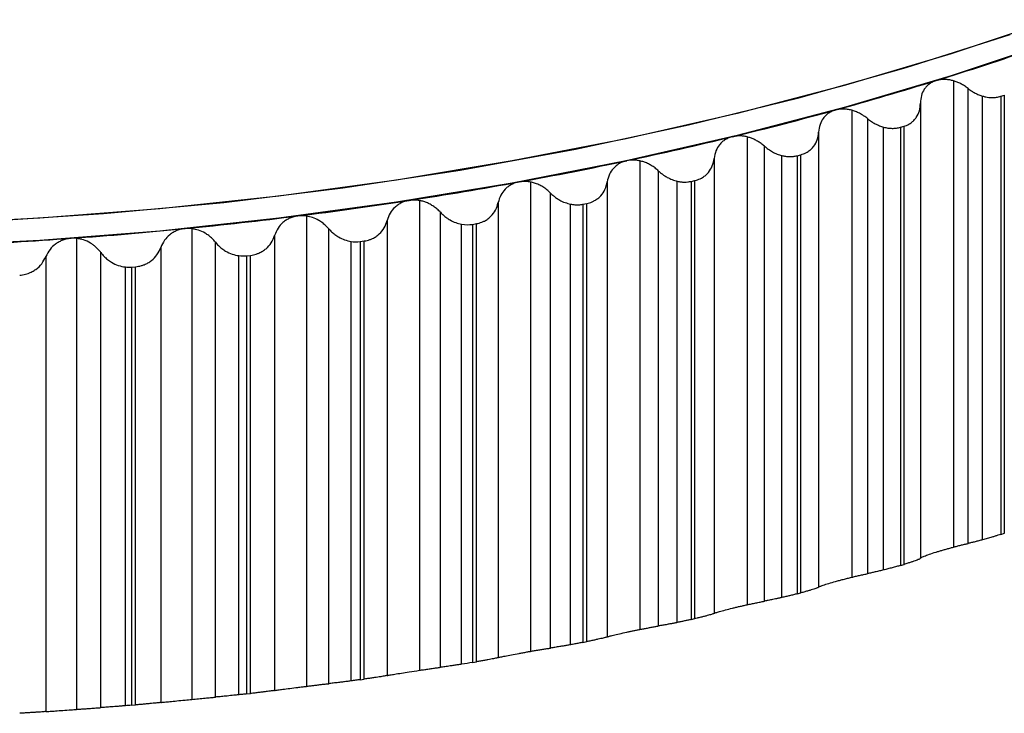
# Paper-space layout '_Trimétrica' of a CAD drawing. Header units: millimetres. Extents: x -40 to 44, y -25.9 to 60.2.
# Tile 7 of 10: x 4.1 to 19.3, y -25.8 to -15.1. Entities that reach past the tile are written whole.
import ezdxf

# ---------------------------------------------------------------- set-up
doc = ezdxf.new("R2010")
doc.units = ezdxf.units.MM

psp = doc.layouts.new('_Trimétrica')

# ---------------------------------------------------------------- linework, layer by layer
at = {"color": 7, "linetype": 'Continuous', "lineweight": 25}
for p, q in [((18.561, -16.017), (18.561, -23.222)), ((18.786, -23.166), (18.786, -16.134)), ((19.01, -23.109), (19.01, -16.252)), ((19.29, -16.255), (19.346, -16.237)), ((19.29, -16.255), (19.29, -23.026)), ((19.346, -23.008), (19.346, -16.237)), ((18.049, -16.362), (18.049, -23.394)), ((16.987, -16.47), (16.987, -23.688)), ((17.234, -23.632), (17.234, -16.601)), ((17.48, -23.575), (17.48, -16.732)), ((17.739, -16.734), (17.796, -16.718)), ((17.739, -16.734), (17.739, -23.506)), ((17.796, -23.489), (17.796, -16.718)), ((15.37, -16.882), (15.37, -24.113)), ((16.475, -16.809), (16.475, -23.841)), ((15.638, -24.058), (15.638, -17.026)), ((15.906, -24.002), (15.906, -17.17)), ((16.143, -17.173), (16.201, -17.158)), ((16.143, -17.173), (16.143, -23.944)), ((16.201, -23.929), (16.201, -17.158)), ((13.715, -17.253), (13.715, -24.495)), ((14.861, -17.215), (14.861, -24.247)), ((14.003, -24.441), (14.003, -17.41)), ((12.025, -17.581), (12.025, -24.833)), ((13.208, -17.578), (13.208, -24.61)), ((14.292, -24.387), (14.292, -17.567)), ((14.505, -17.57), (14.565, -17.556)), ((14.505, -17.57), (14.505, -24.341)), ((14.565, -24.328), (14.565, -17.556)), ((12.333, -24.782), (12.333, -17.751)), ((10.305, -17.866), (10.305, -25.126)), ((11.523, -17.899), (11.523, -24.93)), ((12.641, -24.731), (12.641, -17.922)), ((12.832, -17.924), (12.893, -17.912)), ((12.832, -17.924), (12.832, -24.695)), ((12.893, -24.683), (12.893, -17.912)), ((8.559, -18.106), (8.559, -25.374)), ((10.632, -25.08), (10.632, -18.048)), ((9.808, -18.175), (9.808, -25.206)), ((10.959, -25.032), (10.959, -18.232)), ((11.125, -18.234), (11.187, -18.223)), ((11.125, -18.234), (11.125, -25.005)), ((11.187, -24.995), (11.187, -18.223)), ((6.791, -18.301), (6.791, -25.575)), ((8.068, -18.406), (8.068, -25.438)), ((8.904, -25.333), (8.904, -18.301)), ((5.006, -18.451), (5.006, -25.73)), ((7.153, -25.54), (7.153, -18.509)), ((9.249, -25.29), (9.249, -18.498)), ((9.391, -18.499), (9.454, -18.491)), ((9.391, -18.499), (9.391, -25.271)), ((9.454, -25.262), (9.454, -18.491)), ((5.384, -25.703), (5.384, -18.671)), ((6.308, -18.592), (6.308, -25.624)), ((7.633, -18.72), (7.697, -18.713)), ((7.697, -25.484), (7.697, -18.713)), ((4.532, -18.733), (4.532, -25.764)), ((7.515, -25.504), (7.515, -18.718)), ((7.633, -18.72), (7.633, -25.491)), ((5.762, -25.674), (5.762, -18.893)), ((5.856, -18.894), (5.92, -18.889)), ((5.856, -18.894), (5.856, -25.666)), ((5.92, -25.661), (5.92, -18.889)), ((19.29, -23.026), (19.346, -23.008)), ((17.739, -23.506), (17.796, -23.489)), ((16.143, -23.944), (16.201, -23.929)), ((14.505, -24.341), (14.565, -24.328)), ((12.832, -24.695), (12.893, -24.683)), ((11.125, -25.005), (11.187, -24.995)), ((9.391, -25.271), (9.454, -25.262)), ((7.633, -25.491), (7.697, -25.484)), ((5.856, -25.666), (5.92, -25.661))]:
    psp.add_line(p, q, dxfattribs=at)
at = {"color": 7, "linetype": 'Continuous', "lineweight": 25, "flags": 128}
for points in [[(20.099, -15.071), (18.522, -15.598), (16.893, -16.081), (15.217, -16.519), (13.499, -16.91), (11.742, -17.255), (9.953, -17.551), (8.136, -17.797), (6.296, -17.994), (4.438, -18.14), (2.568, -18.236)], [(3.55, -18.192), (5.425, -18.069), (7.284, -17.895), (9.123, -17.67), (10.936, -17.395), (12.718, -17.07), (14.464, -16.697), (16.169, -16.277), (17.828, -15.811), (19.437, -15.3)], [(20.099, -15.414), (18.522, -15.941), (16.893, -16.424), (15.217, -16.862), (13.499, -17.253), (11.742, -17.598), (9.953, -17.893), (8.136, -18.14), (6.296, -18.337), (4.438, -18.483), (2.568, -18.579)]]:
    psp.add_lwpolyline(points, dxfattribs=at)
at = {"color": 7, "linetype": 'Continuous', "lineweight": 25}
for centre, radius, start, end in [((4.028, 30.079), 48.248, 287.1942, 289.0756), ((3.134, 32.967), 51.271, 285.3884, 287.1951), ((2.363, 35.765), 54.174, 283.6476, 285.3893), ((1.715, 38.428), 56.914, 281.9632, 283.6484), ((1.188, 40.911), 59.453, 280.32701, 281.96393), ((0.775, 43.174), 61.753, 278.73168, 280.3277), ((0.467, 45.177), 63.78, 277.17031, 278.73234), ((0.251, 46.887), 65.503, 275.63642, 277.17093), ((0.114, 48.273), 66.896, 274.12387, 275.63701), ((0.038, 49.311), 67.937, 272.6268, 274.12444)]:
    psp.add_arc(centre, radius, start, end, dxfattribs=at)
for points, knots in [([(18.291, -16.013), (18.273, -16.02), (18.236, -16.033), (18.187, -16.063), (18.143, -16.101), (18.098, -16.159), (18.057, -16.245), (18.051, -16.322), (18.049, -16.362)], [0, 0, 0, 0, 0.120692, 0.24373, 0.369847, 0.499724, 0.734336, 1, 1, 1, 1]), ([(18.561, -16.017), (18.541, -16.012), (18.503, -16.002), (18.447, -15.995), (18.392, -15.995), (18.339, -16), (18.307, -16.009), (18.291, -16.013)], [0, 0, 0, 0, 0.209509, 0.413495, 0.612699, 0.807919, 1, 1, 1, 1]), ([(18.786, -16.134), (18.767, -16.12), (18.731, -16.094), (18.673, -16.061), (18.617, -16.035), (18.579, -16.023), (18.561, -16.017)], [0, 0, 0, 0, 0.27248, 0.529708, 0.772064, 1, 1, 1, 1]), ([(18.786, -16.134), (18.803, -16.147), (18.838, -16.173), (18.894, -16.205), (18.951, -16.233), (18.991, -16.245), (19.01, -16.252)], [0, 0, 0, 0, 0.257978, 0.508445, 0.754648, 1, 1, 1, 1]), ([(19.01, -16.252), (19.026, -16.256), (19.058, -16.265), (19.106, -16.272), (19.162, -16.275), (19.225, -16.272), (19.269, -16.261), (19.29, -16.255)], [0, 0, 0, 0, 0.167051, 0.332615, 0.498513, 0.751612, 1, 1, 1, 1]), ([(17.796, -16.718), (17.809, -16.713), (17.835, -16.705), (17.872, -16.687), (17.911, -16.662), (17.951, -16.628), (17.998, -16.568), (18.041, -16.481), (18.046, -16.402), (18.049, -16.362)], [0, 0, 0, 0, 0.082854, 0.165928, 0.250145, 0.374251, 0.499637, 0.745109, 1, 1, 1, 1]), ([(16.739, -16.467), (16.72, -16.473), (16.682, -16.485), (16.631, -16.514), (16.585, -16.551), (16.536, -16.607), (16.49, -16.693), (16.48, -16.769), (16.475, -16.809)], [0, 0, 0, 0, 0.120692, 0.24373, 0.369847, 0.499724, 0.734336, 1, 1, 1, 1]), ([(16.987, -16.47), (16.965, -16.465), (16.922, -16.455), (16.858, -16.451), (16.796, -16.453), (16.758, -16.462), (16.739, -16.467)], [0, 0, 0, 0, 0.259218, 0.511421, 0.75789, 1, 1, 1, 1]), ([(17.234, -16.601), (17.214, -16.585), (17.174, -16.554), (17.111, -16.518), (17.049, -16.489), (17.007, -16.476), (16.987, -16.47)], [0, 0, 0, 0, 0.274097, 0.531784, 0.773553, 1, 1, 1, 1]), ([(17.234, -16.601), (17.253, -16.615), (17.29, -16.645), (17.351, -16.681), (17.415, -16.711), (17.458, -16.725), (17.48, -16.732)], [0, 0, 0, 0, 0.259137, 0.509452, 0.754981, 1, 1, 1, 1]), ([(17.48, -16.732), (17.502, -16.737), (17.546, -16.747), (17.613, -16.752), (17.678, -16.749), (17.719, -16.739), (17.739, -16.734)], [0, 0, 0, 0, 0.249414, 0.498023, 0.751191, 1, 1, 1, 1]), ([(15.145, -16.879), (15.126, -16.885), (15.086, -16.896), (15.033, -16.924), (14.985, -16.96), (14.932, -17.015), (14.881, -17.099), (14.868, -17.175), (14.861, -17.215)], [0, 0, 0, 0, 0.120692, 0.24373, 0.369847, 0.499724, 0.734336, 1, 1, 1, 1]), ([(15.37, -16.882), (15.351, -16.878), (15.312, -16.87), (15.254, -16.866), (15.198, -16.869), (15.163, -16.876), (15.145, -16.879)], [0, 0, 0, 0, 0.257574, 0.509369, 0.756463, 1, 1, 1, 1]), ([(15.638, -17.026), (15.621, -17.012), (15.587, -16.984), (15.533, -16.948), (15.478, -16.92), (15.424, -16.897), (15.388, -16.887), (15.37, -16.882)], [0, 0, 0, 0, 0.221886, 0.432501, 0.632146, 0.821173, 1, 1, 1, 1]), ([(16.201, -17.158), (16.214, -17.154), (16.241, -17.146), (16.279, -17.129), (16.32, -17.105), (16.362, -17.072), (16.414, -17.014), (16.461, -16.928), (16.471, -16.849), (16.475, -16.809)], [0, 0, 0, 0, 0.082854, 0.165928, 0.250145, 0.374251, 0.499637, 0.745109, 1, 1, 1, 1]), ([(15.638, -17.026), (15.658, -17.043), (15.697, -17.075), (15.763, -17.116), (15.833, -17.149), (15.882, -17.163), (15.906, -17.17)], [0, 0, 0, 0, 0.253141, 0.502448, 0.754148, 1, 1, 1, 1]), ([(15.906, -17.17), (15.926, -17.175), (15.966, -17.183), (16.026, -17.187), (16.086, -17.185), (16.124, -17.177), (16.143, -17.173)], [0, 0, 0, 0, 0.249332, 0.498049, 0.750899, 1, 1, 1, 1]), ([(13.513, -17.25), (13.493, -17.256), (13.453, -17.266), (13.397, -17.292), (13.347, -17.327), (13.291, -17.38), (13.235, -17.463), (13.218, -17.538), (13.208, -17.578)], [0, 0, 0, 0, 0.120692, 0.24373, 0.369847, 0.499724, 0.734336, 1, 1, 1, 1]), ([(13.715, -17.253), (13.698, -17.25), (13.663, -17.243), (13.611, -17.24), (13.561, -17.242), (13.529, -17.248), (13.513, -17.25)], [0, 0, 0, 0, 0.2560748, 0.507503, 0.7551696, 1, 1, 1, 1]), ([(14.003, -17.41), (13.985, -17.394), (13.95, -17.362), (13.891, -17.323), (13.832, -17.292), (13.774, -17.268), (13.734, -17.258), (13.715, -17.253)], [0, 0, 0, 0, 0.22306, 0.43418, 0.633734, 0.822165, 1, 1, 1, 1]), ([(14.565, -17.556), (14.579, -17.552), (14.607, -17.545), (14.646, -17.529), (14.689, -17.506), (14.733, -17.474), (14.788, -17.418), (14.84, -17.333), (14.854, -17.255), (14.861, -17.215)], [0, 0, 0, 0, 0.082854, 0.165928, 0.250146, 0.374251, 0.499638, 0.745109, 1, 1, 1, 1]), ([(14.003, -17.41), (14.017, -17.422), (14.044, -17.447), (14.089, -17.48), (14.145, -17.513), (14.212, -17.546), (14.265, -17.56), (14.292, -17.567)], [0, 0, 0, 0, 0.1696904, 0.336578, 0.5022351, 0.7540746, 1, 1, 1, 1]), ([(11.846, -17.579), (11.826, -17.583), (11.785, -17.593), (11.728, -17.618), (11.675, -17.651), (11.616, -17.703), (11.556, -17.784), (11.534, -17.859), (11.523, -17.899)], [0, 0, 0, 0, 0.120692, 0.24373, 0.369847, 0.499724, 0.734335, 1, 1, 1, 1]), ([(12.025, -17.581), (12.005, -17.578), (11.964, -17.571), (11.904, -17.571), (11.865, -17.576), (11.846, -17.579)], [0, 0, 0, 0, 0.338798, 0.671567, 1, 1, 1, 1]), ([(12.333, -17.751), (12.314, -17.733), (12.277, -17.698), (12.215, -17.655), (12.151, -17.621), (12.088, -17.596), (12.046, -17.586), (12.025, -17.581)], [0, 0, 0, 0, 0.224127, 0.4356856, 0.6351345, 0.823021, 1, 1, 1, 1]), ([(12.893, -17.912), (12.907, -17.908), (12.935, -17.902), (12.976, -17.887), (13.02, -17.865), (13.066, -17.834), (13.125, -17.779), (13.182, -17.696), (13.199, -17.618), (13.208, -17.578)], [0, 0, 0, 0, 0.082854, 0.165928, 0.250146, 0.374251, 0.499638, 0.745109, 1, 1, 1, 1]), ([(14.292, -17.567), (14.31, -17.571), (14.346, -17.578), (14.401, -17.582), (14.454, -17.579), (14.488, -17.573), (14.505, -17.57)], [0, 0, 0, 0, 0.254907, 0.503979, 0.75104, 1, 1, 1, 1]), ([(12.333, -17.751), (12.348, -17.765), (12.376, -17.792), (12.423, -17.828), (12.482, -17.865), (12.555, -17.9), (12.613, -17.914), (12.641, -17.922)], [0, 0, 0, 0, 0.1699363, 0.3365209, 0.5015897, 0.7536395, 1, 1, 1, 1]), ([(10.15, -17.863), (10.129, -17.868), (10.087, -17.876), (10.029, -17.899), (9.974, -17.931), (9.911, -17.981), (9.847, -18.061), (9.821, -18.135), (9.808, -18.175)], [0, 0, 0, 0, 0.120692, 0.24373, 0.369847, 0.499724, 0.734335, 1, 1, 1, 1]), ([(10.305, -17.866), (10.279, -17.862), (10.226, -17.855), (10.175, -17.861), (10.15, -17.863)], [0, 0, 0, 0, 0.504361, 1, 1, 1, 1]), ([(10.632, -18.048), (10.615, -18.032), (10.583, -17.999), (10.529, -17.958), (10.474, -17.924), (10.417, -17.897), (10.361, -17.877), (10.323, -17.869), (10.305, -17.866)], [0, 0, 0, 0, 0.188499, 0.367802, 0.538216, 0.700098, 0.853864, 1, 1, 1, 1]), ([(11.187, -18.223), (11.202, -18.22), (11.231, -18.215), (11.272, -18.201), (11.318, -18.18), (11.366, -18.151), (11.428, -18.097), (11.49, -18.015), (11.512, -17.938), (11.523, -17.899)], [0, 0, 0, 0, 0.082854, 0.165928, 0.250146, 0.374251, 0.499638, 0.745109, 1, 1, 1, 1]), ([(12.641, -17.922), (12.663, -17.925), (12.706, -17.932), (12.77, -17.933), (12.811, -17.927), (12.832, -17.924)], [0, 0, 0, 0, 0.337347, 0.66827, 1, 1, 1, 1]), ([(8.428, -18.104), (8.407, -18.108), (8.364, -18.115), (8.304, -18.137), (8.247, -18.167), (8.182, -18.216), (8.113, -18.293), (8.084, -18.367), (8.068, -18.406)], [0, 0, 0, 0, 0.120692, 0.24373, 0.369847, 0.499724, 0.734335, 1, 1, 1, 1]), ([(8.559, -18.106), (8.537, -18.103), (8.493, -18.098), (8.449, -18.102), (8.428, -18.104)], [0, 0, 0, 0, 0.503091, 1, 1, 1, 1]), ([(8.904, -18.301), (8.888, -18.284), (8.857, -18.251), (8.805, -18.208), (8.74, -18.165), (8.658, -18.126), (8.591, -18.113), (8.559, -18.106)], [0, 0, 0, 0, 0.178234, 0.345087, 0.500834, 0.758001, 1, 1, 1, 1]), ([(10.632, -18.048), (10.647, -18.063), (10.676, -18.093), (10.725, -18.132), (10.788, -18.173), (10.865, -18.21), (10.928, -18.225), (10.959, -18.232)], [0, 0, 0, 0, 0.170019, 0.336498, 0.501566, 0.753886, 1, 1, 1, 1]), ([(9.454, -18.491), (9.469, -18.488), (9.498, -18.483), (9.541, -18.47), (9.588, -18.451), (9.638, -18.423), (9.703, -18.371), (9.769, -18.29), (9.795, -18.214), (9.808, -18.175)], [0, 0, 0, 0, 0.082854, 0.165929, 0.250146, 0.374251, 0.499638, 0.745109, 1, 1, 1, 1]), ([(6.684, -18.3), (6.663, -18.303), (6.62, -18.309), (6.558, -18.329), (6.5, -18.358), (6.432, -18.405), (6.359, -18.481), (6.326, -18.554), (6.308, -18.592)], [0, 0, 0, 0, 0.120692, 0.24373, 0.369847, 0.499724, 0.734335, 1, 1, 1, 1]), ([(7.153, -18.509), (7.137, -18.49), (7.106, -18.454), (7.052, -18.408), (6.983, -18.362), (6.897, -18.321), (6.825, -18.308), (6.791, -18.301)], [0, 0, 0, 0, 0.1788256, 0.345716, 0.5009944, 0.7579879, 1, 1, 1, 1]), ([(7.697, -18.713), (7.712, -18.711), (7.742, -18.706), (7.785, -18.695), (7.833, -18.676), (7.885, -18.649), (7.953, -18.599), (8.023, -18.521), (8.053, -18.445), (8.068, -18.406)], [0, 0, 0, 0, 0.082854, 0.165929, 0.250146, 0.374251, 0.499638, 0.745109, 1, 1, 1, 1]), ([(8.904, -18.301), (8.919, -18.318), (8.948, -18.35), (9, -18.393), (9.066, -18.436), (9.148, -18.476), (9.215, -18.491), (9.249, -18.498)], [0, 0, 0, 0, 0.170225, 0.336331, 0.500762, 0.753668, 1, 1, 1, 1]), ([(4.924, -18.45), (4.903, -18.452), (4.859, -18.457), (4.796, -18.476), (4.736, -18.503), (4.666, -18.549), (4.589, -18.622), (4.552, -18.694), (4.532, -18.733)], [0, 0, 0, 0, 0.120692, 0.24373, 0.369847, 0.499724, 0.734335, 1, 1, 1, 1]), ([(5.384, -18.671), (5.372, -18.656), (5.348, -18.626), (5.308, -18.586), (5.266, -18.552), (5.204, -18.511), (5.119, -18.47), (5.043, -18.457), (5.006, -18.451)], [0, 0, 0, 0, 0.135751, 0.264437, 0.386203, 0.501223, 0.757922, 1, 1, 1, 1]), ([(7.153, -18.509), (7.168, -18.527), (7.198, -18.562), (7.252, -18.609), (7.321, -18.655), (7.408, -18.698), (7.48, -18.712), (7.515, -18.718)], [0, 0, 0, 0, 0.1705245, 0.3365459, 0.5008525, 0.7537799, 1, 1, 1, 1]), ([(5.384, -18.671), (5.399, -18.691), (5.43, -18.729), (5.485, -18.779), (5.557, -18.829), (5.649, -18.874), (5.725, -18.887), (5.762, -18.893)], [0, 0, 0, 0, 0.170816, 0.336731, 0.500904, 0.753827, 1, 1, 1, 1]), ([(5.92, -18.889), (5.935, -18.887), (5.965, -18.884), (6.01, -18.873), (6.059, -18.856), (6.112, -18.831), (6.183, -18.782), (6.258, -18.705), (6.291, -18.631), (6.308, -18.592)], [0, 0, 0, 0, 0.082854, 0.165929, 0.250146, 0.374251, 0.499638, 0.745109, 1, 1, 1, 1]), ([(4.129, -19.019), (4.144, -19.018), (4.174, -19.015), (4.219, -19.006), (4.269, -18.99), (4.324, -18.966), (4.397, -18.919), (4.476, -18.844), (4.513, -18.77), (4.532, -18.733)], [0, 0, 0, 0, 0.082855, 0.165929, 0.250146, 0.374251, 0.499638, 0.745109, 1, 1, 1, 1]), ([(19.01, -23.109), (18.991, -23.115), (18.951, -23.125), (18.894, -23.14), (18.838, -23.154), (18.803, -23.162), (18.786, -23.166)], [0, 0, 0, 0, 0.245352, 0.491555, 0.742022, 1, 1, 1, 1]), ([(19.29, -23.026), (19.276, -23.031), (19.248, -23.04), (19.202, -23.054), (19.147, -23.071), (19.082, -23.09), (19.035, -23.103), (19.01, -23.109)], [0, 0, 0, 0, 0.165587, 0.331482, 0.499829, 0.748288, 1, 1, 1, 1]), ([(18.291, -23.299), (18.307, -23.294), (18.339, -23.284), (18.392, -23.268), (18.447, -23.253), (18.503, -23.237), (18.541, -23.227), (18.561, -23.222)], [0, 0, 0, 0, 0.192081, 0.387301, 0.586505, 0.790491, 1, 1, 1, 1]), ([(18.561, -23.222), (18.579, -23.217), (18.617, -23.207), (18.673, -23.192), (18.731, -23.178), (18.767, -23.17), (18.786, -23.166)], [0, 0, 0, 0, 0.227936, 0.470292, 0.72752, 1, 1, 1, 1]), ([(18.049, -23.394), (18.048, -23.396), (18.047, -23.399), (18.035, -23.406), (18.015, -23.416), (17.987, -23.427), (17.951, -23.44), (17.906, -23.455), (17.855, -23.472), (17.815, -23.483), (17.796, -23.489)], [0, 0, 0, 0, 0.129351, 0.25442, 0.37715, 0.499598, 0.624418, 0.748827, 0.875523, 1, 1, 1, 1]), ([(18.049, -23.394), (18.049, -23.392), (18.051, -23.389), (18.063, -23.381), (18.082, -23.372), (18.118, -23.357), (18.181, -23.334), (18.255, -23.31), (18.291, -23.299)], [0, 0, 0, 0, 0.136966, 0.265945, 0.387159, 0.500876, 0.756571, 1, 1, 1, 1]), ([(17.48, -23.575), (17.458, -23.581), (17.415, -23.591), (17.351, -23.606), (17.29, -23.62), (17.253, -23.628), (17.234, -23.632)], [0, 0, 0, 0, 0.245019, 0.490548, 0.740863, 1, 1, 1, 1]), ([(17.739, -23.506), (17.719, -23.512), (17.678, -23.523), (17.613, -23.541), (17.546, -23.559), (17.502, -23.57), (17.48, -23.575)], [0, 0, 0, 0, 0.248781, 0.500623, 0.749109, 1, 1, 1, 1]), ([(16.739, -23.752), (16.758, -23.747), (16.796, -23.737), (16.858, -23.721), (16.922, -23.704), (16.965, -23.694), (16.987, -23.688)], [0, 0, 0, 0, 0.24211, 0.488579, 0.740782, 1, 1, 1, 1]), ([(16.987, -23.688), (17.007, -23.683), (17.049, -23.673), (17.111, -23.659), (17.174, -23.645), (17.214, -23.636), (17.234, -23.632)], [0, 0, 0, 0, 0.226447, 0.468216, 0.725903, 1, 1, 1, 1]), ([(16.475, -23.841), (16.474, -23.842), (16.47, -23.846), (16.455, -23.853), (16.433, -23.862), (16.402, -23.872), (16.363, -23.884), (16.316, -23.898), (16.262, -23.913), (16.221, -23.924), (16.201, -23.929)], [0, 0, 0, 0, 0.129351, 0.25442, 0.37715, 0.499598, 0.624418, 0.748827, 0.875523, 1, 1, 1, 1]), ([(16.475, -23.841), (16.477, -23.839), (16.481, -23.836), (16.496, -23.828), (16.518, -23.82), (16.558, -23.806), (16.625, -23.784), (16.702, -23.763), (16.739, -23.752)], [0, 0, 0, 0, 0.136966, 0.265945, 0.387159, 0.500876, 0.756571, 1, 1, 1, 1]), ([(15.906, -24.002), (15.89, -24.005), (15.858, -24.012), (15.81, -24.023), (15.756, -24.034), (15.697, -24.046), (15.658, -24.054), (15.638, -24.058)], [0, 0, 0, 0, 0.163505, 0.32904, 0.498253, 0.747427, 1, 1, 1, 1]), ([(16.143, -23.944), (16.124, -23.949), (16.087, -23.959), (16.028, -23.973), (15.967, -23.988), (15.927, -23.997), (15.906, -24.002)], [0, 0, 0, 0, 0.248753, 0.495125, 0.743969, 1, 1, 1, 1]), ([(14.861, -24.247), (14.863, -24.245), (14.869, -24.242), (14.888, -24.235), (14.913, -24.227), (14.956, -24.214), (15.028, -24.194), (15.107, -24.175), (15.145, -24.165)], [0, 0, 0, 0, 0.136966, 0.265945, 0.387159, 0.500876, 0.756571, 1, 1, 1, 1]), ([(15.145, -24.165), (15.163, -24.161), (15.198, -24.152), (15.254, -24.139), (15.312, -24.126), (15.351, -24.117), (15.37, -24.113)], [0, 0, 0, 0, 0.243537, 0.490631, 0.742426, 1, 1, 1, 1]), ([(15.37, -24.113), (15.393, -24.108), (15.439, -24.098), (15.506, -24.084), (15.575, -24.07), (15.617, -24.062), (15.638, -24.058)], [0, 0, 0, 0, 0.22511, 0.466327, 0.724415, 1, 1, 1, 1]), ([(14.505, -24.341), (14.488, -24.345), (14.454, -24.353), (14.401, -24.364), (14.346, -24.376), (14.31, -24.383), (14.292, -24.387)], [0, 0, 0, 0, 0.24896, 0.496021, 0.745093, 1, 1, 1, 1]), ([(14.861, -24.247), (14.858, -24.248), (14.852, -24.251), (14.834, -24.258), (14.808, -24.266), (14.775, -24.276), (14.733, -24.287), (14.684, -24.3), (14.628, -24.313), (14.586, -24.323), (14.565, -24.328)], [0, 0, 0, 0, 0.129351, 0.25442, 0.37715, 0.499598, 0.624418, 0.748827, 0.875523, 1, 1, 1, 1]), ([(13.513, -24.536), (13.529, -24.533), (13.561, -24.526), (13.611, -24.516), (13.663, -24.505), (13.698, -24.498), (13.715, -24.495)], [0, 0, 0, 0, 0.24483, 0.492497, 0.743925, 1, 1, 1, 1]), ([(13.715, -24.495), (13.734, -24.491), (13.774, -24.483), (13.832, -24.472), (13.891, -24.461), (13.95, -24.451), (13.985, -24.444), (14.003, -24.441)], [0, 0, 0, 0, 0.177835, 0.366266, 0.56582, 0.77694, 1, 1, 1, 1]), ([(14.292, -24.387), (14.274, -24.391), (14.239, -24.398), (14.187, -24.408), (14.129, -24.419), (14.065, -24.431), (14.024, -24.438), (14.003, -24.441)], [0, 0, 0, 0, 0.16316, 0.328485, 0.497975, 0.747259, 1, 1, 1, 1]), ([(13.208, -24.61), (13.204, -24.611), (13.197, -24.614), (13.176, -24.621), (13.147, -24.628), (13.111, -24.637), (13.067, -24.647), (13.014, -24.658), (12.957, -24.67), (12.914, -24.679), (12.893, -24.683)], [0, 0, 0, 0, 0.129351, 0.25442, 0.37715, 0.499598, 0.624418, 0.748827, 0.875523, 1, 1, 1, 1]), ([(13.208, -24.61), (13.212, -24.608), (13.22, -24.605), (13.242, -24.599), (13.269, -24.592), (13.316, -24.58), (13.392, -24.562), (13.473, -24.545), (13.513, -24.536)], [0, 0, 0, 0, 0.136966, 0.265945, 0.387159, 0.500876, 0.756571, 1, 1, 1, 1]), ([(12.025, -24.833), (12.046, -24.829), (12.088, -24.822), (12.151, -24.811), (12.215, -24.801), (12.277, -24.791), (12.314, -24.785), (12.333, -24.782)], [0, 0, 0, 0, 0.176979, 0.364866, 0.564314, 0.775873, 1, 1, 1, 1]), ([(12.641, -24.731), (12.622, -24.734), (12.584, -24.741), (12.528, -24.751), (12.465, -24.761), (12.398, -24.772), (12.355, -24.779), (12.333, -24.782)], [0, 0, 0, 0, 0.1630903, 0.3282992, 0.498024, 0.7471054, 1, 1, 1, 1]), ([(12.832, -24.695), (12.811, -24.699), (12.77, -24.707), (12.706, -24.719), (12.663, -24.727), (12.641, -24.731)], [0, 0, 0, 0, 0.33173, 0.662653, 1, 1, 1, 1]), ([(11.523, -24.93), (11.518, -24.932), (11.508, -24.934), (11.484, -24.94), (11.452, -24.947), (11.413, -24.954), (11.367, -24.963), (11.313, -24.973), (11.253, -24.984), (11.209, -24.991), (11.187, -24.995)], [0, 0, 0, 0, 0.129351, 0.25442, 0.37715, 0.499598, 0.624418, 0.748827, 0.875523, 1, 1, 1, 1]), ([(11.523, -24.93), (11.528, -24.929), (11.538, -24.926), (11.562, -24.92), (11.593, -24.913), (11.643, -24.903), (11.723, -24.887), (11.806, -24.872), (11.846, -24.865)], [0, 0, 0, 0, 0.136966, 0.265945, 0.387159, 0.500876, 0.756571, 1, 1, 1, 1]), ([(11.846, -24.865), (11.865, -24.861), (11.904, -24.854), (11.964, -24.843), (12.005, -24.836), (12.025, -24.833)], [0, 0, 0, 0, 0.3284334, 0.6612019, 1, 1, 1, 1]), ([(10.305, -25.126), (10.327, -25.123), (10.373, -25.116), (10.44, -25.106), (10.508, -25.096), (10.574, -25.087), (10.612, -25.082), (10.632, -25.08)], [0, 0, 0, 0, 0.176261, 0.363654, 0.562983, 0.774914, 1, 1, 1, 1]), ([(10.959, -25.032), (10.938, -25.035), (10.897, -25.042), (10.837, -25.051), (10.77, -25.061), (10.698, -25.071), (10.654, -25.077), (10.632, -25.08)], [0, 0, 0, 0, 0.1632905, 0.3284769, 0.4984062, 0.7469861, 1, 1, 1, 1]), ([(9.808, -25.206), (9.802, -25.208), (9.79, -25.21), (9.763, -25.215), (9.729, -25.221), (9.687, -25.228), (9.638, -25.235), (9.582, -25.244), (9.521, -25.253), (9.476, -25.259), (9.454, -25.262)], [0, 0, 0, 0, 0.129351, 0.25442, 0.37715, 0.499598, 0.624418, 0.748826, 0.875523, 1, 1, 1, 1]), ([(9.808, -25.206), (9.814, -25.205), (9.826, -25.202), (9.854, -25.197), (9.887, -25.192), (9.94, -25.183), (10.024, -25.169), (10.108, -25.156), (10.15, -25.149)], [0, 0, 0, 0, 0.136966, 0.265945, 0.387159, 0.500876, 0.756571, 1, 1, 1, 1]), ([(8.068, -25.438), (8.075, -25.437), (8.09, -25.434), (8.12, -25.43), (8.156, -25.425), (8.212, -25.418), (8.299, -25.406), (8.386, -25.395), (8.428, -25.39)], [0, 0, 0, 0, 0.136966, 0.265945, 0.387159, 0.500876, 0.756571, 1, 1, 1, 1]), ([(8.428, -25.39), (8.449, -25.387), (8.493, -25.382), (8.537, -25.376), (8.559, -25.374)], [0, 0, 0, 0, 0.496909, 1, 1, 1, 1]), ([(8.559, -25.374), (8.578, -25.371), (8.619, -25.366), (8.678, -25.359), (8.738, -25.351), (8.797, -25.344), (8.854, -25.338), (8.887, -25.334), (8.904, -25.333)], [0, 0, 0, 0, 0.14565, 0.299005, 0.460651, 0.631091, 0.810752, 1, 1, 1, 1]), ([(9.249, -25.29), (9.227, -25.293), (9.182, -25.299), (9.118, -25.307), (9.047, -25.316), (8.972, -25.325), (8.926, -25.33), (8.904, -25.333)], [0, 0, 0, 0, 0.1632883, 0.328361, 0.4985576, 0.7469526, 1, 1, 1, 1]), ([(9.391, -25.271), (9.368, -25.274), (9.32, -25.281), (9.273, -25.287), (9.249, -25.29)], [0, 0, 0, 0, 0.498222, 1, 1, 1, 1]), ([(6.791, -25.575), (6.808, -25.573), (6.843, -25.57), (6.894, -25.565), (6.946, -25.56), (7.009, -25.554), (7.083, -25.547), (7.129, -25.543), (7.153, -25.54)], [0, 0, 0, 0, 0.119585, 0.242556, 0.369302, 0.500176, 0.736856, 1, 1, 1, 1]), ([(7.515, -25.504), (7.497, -25.506), (7.462, -25.51), (7.41, -25.515), (7.359, -25.521), (7.296, -25.527), (7.222, -25.534), (7.176, -25.538), (7.153, -25.54)], [0, 0, 0, 0, 0.123319, 0.246674, 0.37174, 0.500126, 0.746504, 1, 1, 1, 1]), ([(7.633, -25.491), (7.614, -25.494), (7.574, -25.498), (7.535, -25.502), (7.515, -25.504)], [0, 0, 0, 0, 0.49878, 1, 1, 1, 1]), ([(8.068, -25.438), (8.061, -25.439), (8.048, -25.441), (8.018, -25.445), (7.981, -25.45), (7.937, -25.456), (7.885, -25.462), (7.827, -25.469), (7.764, -25.477), (7.719, -25.482), (7.697, -25.484)], [0, 0, 0, 0, 0.129351, 0.25442, 0.37715, 0.499598, 0.624418, 0.748826, 0.875523, 1, 1, 1, 1]), ([(5.006, -25.73), (5.024, -25.729), (5.061, -25.726), (5.116, -25.722), (5.17, -25.718), (5.236, -25.713), (5.313, -25.708), (5.36, -25.704), (5.384, -25.703)], [0, 0, 0, 0, 0.119734, 0.242695, 0.369341, 0.500092, 0.736243, 1, 1, 1, 1]), ([(5.762, -25.674), (5.743, -25.675), (5.706, -25.679), (5.651, -25.683), (5.597, -25.687), (5.53, -25.692), (5.454, -25.698), (5.407, -25.701), (5.384, -25.703)], [0, 0, 0, 0, 0.123412, 0.24662, 0.371551, 0.500055, 0.746225, 1, 1, 1, 1]), ([(6.308, -25.624), (6.3, -25.625), (6.285, -25.627), (6.252, -25.63), (6.212, -25.634), (6.166, -25.638), (6.113, -25.643), (6.053, -25.649), (5.988, -25.655), (5.943, -25.659), (5.92, -25.661)], [0, 0, 0, 0, 0.129351, 0.25442, 0.37715, 0.499598, 0.624418, 0.748826, 0.875523, 1, 1, 1, 1]), ([(6.308, -25.624), (6.317, -25.623), (6.333, -25.621), (6.366, -25.617), (6.404, -25.614), (6.464, -25.608), (6.554, -25.598), (6.642, -25.59), (6.684, -25.586)], [0, 0, 0, 0, 0.136966, 0.265945, 0.387159, 0.500876, 0.756571, 1, 1, 1, 1]), ([(4.532, -25.764), (4.523, -25.765), (4.506, -25.766), (4.47, -25.769), (4.428, -25.772), (4.38, -25.775), (4.325, -25.779), (4.263, -25.782), (4.197, -25.787), (4.151, -25.789), (4.129, -25.791)], [0, 0, 0, 0, 0.129351, 0.254419, 0.37715, 0.499597, 0.624418, 0.748826, 0.875523, 1, 1, 1, 1]), ([(4.532, -25.764), (4.542, -25.764), (4.56, -25.762), (4.596, -25.759), (4.636, -25.757), (4.699, -25.752), (4.792, -25.745), (4.881, -25.739), (4.924, -25.736)], [0, 0, 0, 0, 0.136966, 0.265945, 0.387159, 0.500876, 0.756571, 1, 1, 1, 1])]:
    psp.add_open_spline(points, degree=3, knots=knots, dxfattribs=at)
for points in [[(10.959, -18.232), (11.015, -18.242), (11.071, -18.243), (11.125, -18.234)], [(6.791, -18.301), (6.755, -18.297), (6.72, -18.296), (6.684, -18.3)], [(5.006, -18.451), (4.979, -18.448), (4.952, -18.448), (4.924, -18.45)], [(9.249, -18.498), (9.296, -18.505), (9.344, -18.506), (9.391, -18.499)], [(7.515, -18.718), (7.554, -18.724), (7.594, -18.724), (7.633, -18.72)], [(5.762, -18.893), (5.793, -18.897), (5.825, -18.897), (5.856, -18.894)], [(11.125, -25.005), (11.071, -25.015), (11.015, -25.024), (10.959, -25.032)], [(10.15, -25.149), (10.201, -25.142), (10.253, -25.134), (10.305, -25.126)], [(5.856, -25.666), (5.824, -25.669), (5.793, -25.671), (5.762, -25.674)], [(6.684, -25.586), (6.72, -25.582), (6.755, -25.579), (6.791, -25.575)], [(4.924, -25.736), (4.951, -25.734), (4.979, -25.732), (5.006, -25.73)]]:
    psp.add_open_spline(points, degree=3, dxfattribs=at)

doc.saveas('drawing.dxf')
